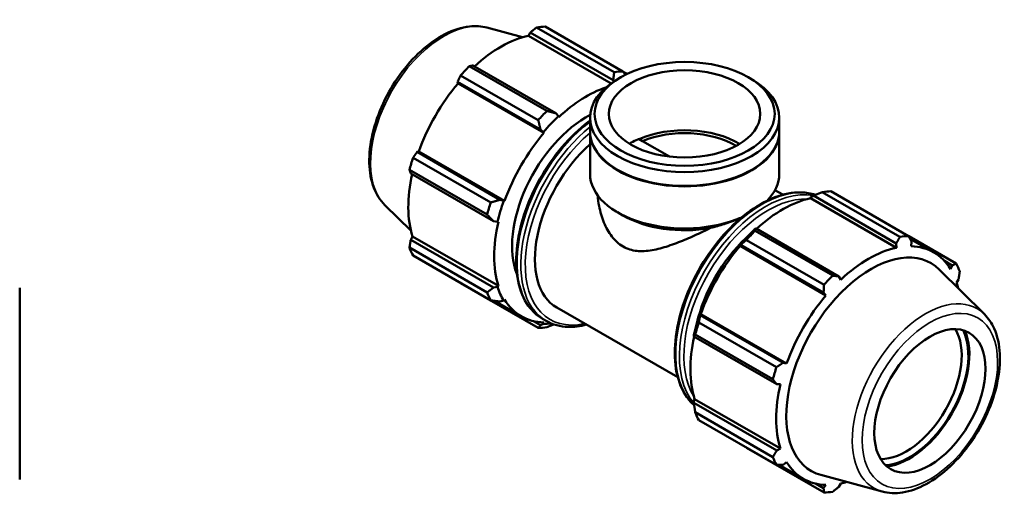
# Model space of a CAD drawing. Header units: millimetres. Extents: x 0 to 1195, y -418 to 836.
# Tile 7 of 7: x 725 to 1195, y 607 to 836. Entities that reach past the tile are written whole.
import ezdxf

# ---------------------------------------------------------------- set-up
doc = ezdxf.new("R2010")
doc.units = ezdxf.units.MM
doc.layers.add('Visible (ANSI)', color=7, linetype='Continuous', lineweight=50)
doc.layers.add('Visible Narrow (ANSI)', color=7, linetype='Continuous', lineweight=35)

msp = doc.modelspace()

# ---------------------------------------------------------------- linework, layer by layer
at = {"layer": 'Visible (ANSI)'}
for p, q in [((947.985, 832.142), (964.929, 827.547)), ((1008.663, 810.881), (971.63, 832.207)), ((975.765, 832.608), (1012.799, 811.282)), ((967.759, 828.263), (968.648, 829.811)), ((1007.166, 805.57), (967.759, 828.263)), ((968.648, 829.811), (1008.193, 807.039)), ((939.546, 813.732), (976.579, 792.405)), ((980.84, 791.287), (941.296, 814.059)), ((972.444, 788.043), (935.41, 809.369)), ((1011.77, 808.433), (1010.232, 807.541)), ((1014.798, 810.03), (1012.941, 811.099)), ((1014.045, 809.669), (1014.053, 809.665)), ((1072.779, 808.433), (1074.317, 807.541)), ((933.971, 806.334), (973.516, 783.562)), ((934.166, 805.52), (933.971, 806.334)), ((975.119, 781.936), (934.166, 805.52)), ((1008.193, 807.039), (1008.424, 806.428)), ((982.072, 789.861), (980.84, 791.287)), ((982.215, 789.42), (982.072, 789.861)), ((997.133, 782.663), (997.133, 789.23)), ((1087.416, 782.663), (1087.416, 789.23)), ((973.516, 783.562), (974.901, 782.296)), ((974.901, 782.296), (975.119, 781.936)), ((997.133, 762.387), (997.133, 782.417)), ((1087.416, 762.387), (1087.416, 782.417)), ((1020.525, 778.989), (1022.213, 778.017)), ((1035.047, 770.626), (1022.213, 778.017)), ((914.63, 772.834), (915.429, 773.067)), ((954.174, 750.061), (914.63, 772.834)), ((956.382, 749.483), (915.429, 773.067)), ((912.723, 770.075), (949.757, 748.749)), ((948.044, 742.98), (911.01, 764.306)), ((911.596, 762.618), (951.14, 739.846)), ((1010.445, 764.229), (1010.232, 764.352)), ((1074.104, 764.229), (1074.317, 764.352)), ((1085.382, 754.673), (1089.162, 752.496)), ((1102.476, 751.371), (1103.709, 752.035)), ((1103.709, 752.035), (1143.253, 729.263)), ((1145.003, 732.368), (1107.969, 753.695)), ((1112.105, 754.096), (1149.139, 732.769)), ((899.261, 747.532), (911.741, 735.183)), ((955.962, 749.494), (954.174, 750.061)), ((956.382, 749.483), (955.962, 749.494)), ((1102.334, 750.767), (1102.476, 751.371)), ((1102.334, 750.767), (1143.288, 727.183)), ((1012.795, 742.589), (1010.232, 744.077)), ((951.14, 739.846), (952.991, 739.491)), ((952.991, 739.491), (953.443, 739.587)), ((1076.356, 736.283), (1075.693, 735.948)), ((1075.886, 735.219), (1112.919, 713.893)), ((1115.9, 713.511), (1076.356, 736.283)), ((911.596, 730.993), (912.49, 732.534)), ((951.14, 708.221), (911.596, 730.993)), ((953.443, 708.95), (912.49, 732.534)), ((1068.521, 728.384), (1069.031, 728.558)), ((1068.74, 728.024), (1068.521, 728.384)), ((1069.031, 728.558), (1108.576, 705.786)), ((1108.783, 709.53), (1071.75, 730.856)), ((1143.253, 729.263), (1143.288, 727.183)), ((1171.825, 719.604), (1149.213, 732.625)), ((1149.796, 731.495), (1161.133, 724.967)), ((1150.383, 727.871), (1150.578, 729.973)), ((911.01, 727.212), (948.044, 705.885)), ((1068.74, 728.024), (1109.694, 704.44)), ((949.757, 702.09), (912.723, 723.416)), ((1166.214, 720.882), (1169.919, 718.748)), ((1169.919, 718.748), (1169.12, 716.998)), ((1185.287, 695.488), (1163.744, 716.805)), ((935.41, 710.251), (972.444, 688.925)), ((1116.789, 711.924), (1115.9, 713.511)), ((1172.059, 710.486), (1172.953, 712.027)), ((725.031, 708.057), (725.031, 616.631)), ((952.991, 708.525), (951.14, 708.221)), ((953.443, 708.95), (952.991, 708.525)), ((1108.576, 705.786), (1109.694, 704.44)), ((951.562, 701.845), (964.369, 694.47)), ((954.174, 701.5), (955.962, 701.944)), ((955.962, 701.944), (956.382, 702.439)), ((981.31, 698.631), (1039.009, 665.404)), ((1049.69, 695.057), (1049.583, 695.581)), ((1049.583, 695.581), (1050.003, 695.57)), ((1050.003, 695.57), (1090.957, 671.987)), ((973.516, 690.275), (970.205, 692.182)), ((974.901, 690.953), (973.516, 690.275)), ((974.458, 693.299), (976.237, 692.274)), ((975.119, 691.565), (974.901, 690.953)), ((1049.063, 691.562), (1086.097, 670.236)), ((1089.234, 672.285), (1049.69, 695.057)), ((1046.612, 685.579), (1046.656, 684.842)), ((1046.656, 684.842), (1086.201, 662.07)), ((1084.383, 664.467), (1047.35, 685.794)), ((1090.957, 671.987), (1089.234, 672.285)), ((1086.201, 662.07), (1088.018, 662.09)), ((1046.612, 654.612), (1047.064, 655.037)), ((1046.656, 653.217), (1046.612, 654.612)), ((1086.201, 630.445), (1046.656, 653.217)), ((1047.064, 655.037), (1088.018, 631.454)), ((1047.35, 648.699), (1084.383, 627.373)), ((1086.097, 623.577), (1049.063, 644.904)), ((1071.75, 631.738), (1108.783, 610.412)), ((1088.018, 631.454), (1086.201, 630.445)), ((1089.234, 623.724), (1090.957, 624.942)), ((1087.375, 623.635), (1098.944, 616.973)), ((1136.564, 610.878), (1107.313, 618.811)), ((1108.576, 612.499), (1104.78, 614.685)), ((1109.694, 614.069), (1108.576, 612.499)), ((1115.9, 613.209), (1116.789, 614.757))]:
    msp.add_line(p, q, dxfattribs=at)
for centre, major_axis, ratio, start_param, end_param in [((955.588, 771.43), (33.435, 58.061), 0.5780931, 0.3435016, 0.4380292), ((954.51, 772.05), (31.095, 53.997), 0.5780931, 0.4780318, 1.0719493), ((955.588, 771.43), (-33.435, -58.061), 0.5780931, 4.2704924, 4.36502), ((992.621, 750.103), (33.435, 58.061), 0.5780931, 0.3435016, 0.4380292), ((954.51, 772.05), (31.095, 53.997), 0.5780931, 1.26343, 1.8742952), ((995.464, 748.466), (-31.095, -53.997), 0.5780931, 3.715689, 4.2304897), ((1042.274, 789.23), (-45.141, 0), 0.5758617, 5.5016397, 10.2063236), ((995.464, 748.466), (-25.076, -43.546), 0.5780931, 3.8765633, 5.8570489), ((992.621, 750.103), (-33.435, -58.061), 0.5780931, 4.2704924, 4.36502), ((995.464, 748.466), (31.429, 54.577), 0.5780931, 1.0888971, 1.26343), ((1042.274, 762.387), (-36.113, 0), 0.5758617, 3.9002799, 5.358712), ((995.464, 748.466), (-31.095, -53.997), 0.5780931, 4.4050227, 5.0158879), ((1042.274, 782.417), (-45.141, 0), 0.5758617, 6.2784678, 9.4294955), ((1042.274, 782.663), (-45.141, 0), 0.5758617, 0, 3.1415927), ((1042.274, 762.387), (-33.75, 0), 0.5758617, 3.898831, 5.3489045), ((1006.386, 742.177), (-25.076, -43.546), 0.5780931, 4.1885128, 6.2831853), ((955.588, 771.43), (-33.435, -58.061), 0.5780931, 5.0558906, 5.1504181), ((954.51, 772.05), (31.095, 53.997), 0.5780931, 2.0656152, 2.6596934), ((1042.274, 762.387), (-45.141, 0), 0.5758617, 0, 2.218476), ((1042.274, 782.417), (44.841, 0), 0.5758617, 3.9231383, 5.5016397), ((1042.274, 762.387), (45.141, 0), 0.5758617, 5.7699576, 6.2831853), ((1091.927, 692.917), (33.435, 58.061), 0.5780931, 0.3435016, 0.4380292), ((992.621, 750.103), (-33.435, -58.061), 0.5780931, 5.0558906, 5.1504181), ((995.464, 748.466), (31.429, 54.577), 0.5780931, 1.8742952, 2.0488282), ((1089.085, 694.554), (31.095, 53.997), 0.5780931, 0.4780318, 1.0719493), ((1042.274, 759.435), (41.53, 0), 0.5758617, 3.9231383, 5.0139978), ((995.464, 748.466), (-31.095, -53.997), 0.5780931, 5.1904208, 5.8012861), ((1089.085, 694.554), (-31.429, -54.577), 0.5780931, 4.2304897, 4.4050227), ((1091.927, 692.917), (33.435, 58.061), 0.5780931, 1.1288997, 1.2234273), ((1082.063, 698.597), (-25.076, -43.546), 0.5780931, 4.2255678, 5.1992101), ((1128.961, 671.591), (33.435, 58.061), 0.5780931, 0.3435016, 0.4380292), ((955.588, 771.43), (-33.435, -58.061), 0.5780931, 5.8412887, 5.9358163), ((1089.085, 694.554), (31.095, 53.997), 0.5780931, 1.26343, 1.8742952), ((1131.214, 670.293), (28.541, 49.562), 0.5780931, 6.1320197, 9.5759436), ((1130.039, 670.97), (-31.095, -53.997), 0.5780931, 3.6196245, 4.2304897), ((1130.039, 670.97), (31.095, 53.997), 0.5780931, 5.975819, 6.5866842), ((1128.961, 671.591), (33.435, 58.061), 0.5780931, 5.8412887, 5.9358163), ((1128.961, 671.591), (-33.435, -58.061), 0.5780931, 4.2704924, 4.36502), ((1130.039, 670.97), (31.095, 53.997), 0.5780931, 5.7384505, 5.8012861), ((992.621, 750.103), (-33.435, -58.061), 0.5780931, 5.8412887, 5.9358163), ((995.464, 748.466), (-31.429, -54.577), 0.5780931, 5.8012861, 5.975819), ((995.464, 748.466), (-31.095, -53.997), 0.5780931, 5.975819, 6.5866842), ((1130.039, 670.97), (-31.095, -53.997), 0.5780931, 4.4050227, 5.0158879), ((1089.085, 694.554), (-31.429, -54.577), 0.5780931, 5.0158879, 5.1904208), ((995.464, 748.466), (-31.429, -54.577), 0.5780931, 0.3034989, 0.3954767), ((1091.927, 692.917), (33.435, 58.061), 0.5780931, 1.9142979, 2.0088255), ((992.621, 750.103), (-33.435, -58.061), 0.5780931, 0.3435016, 0.4380292), ((1147.957, 660.651), (18.714, 32.497), 0.5780931, 3.4482791, 5.9764989), ((1149.548, 659.735), (-19.837, -34.447), 0.5780931, 0.365242, 2.7763507), ((1149.548, 659.735), (20.177, 35.037), 0.5780931, 3.5377419, 5.8870361), ((1089.085, 694.554), (31.095, 53.997), 0.5780931, 2.0656152, 2.6596934), ((1128.961, 671.591), (-33.435, -58.061), 0.5780931, 5.0558906, 5.1504181), ((1130.039, 670.97), (-31.095, -53.997), 0.5780931, 5.1904208, 5.8012861), ((1091.927, 692.917), (-33.435, -58.061), 0.5780931, 5.8412887, 5.9358163), ((1128.961, 671.591), (-33.435, -58.061), 0.5780931, 5.8412887, 5.9358163), ((1130.039, 670.97), (-31.095, -53.997), 0.5780931, 5.975819, 6.5866842), ((1130.039, 670.97), (31.095, 53.997), 0.5780931, 3.6196245, 3.6863275), ((1128.961, 671.591), (-33.435, -58.061), 0.5780931, 0.3435016, 0.4380292)]:
    msp.add_ellipse(centre, major_axis=major_axis, ratio=ratio, start_param=start_param, end_param=end_param, dxfattribs=at)
for centre, major_axis, ratio in [((1042.274, 791.002), (-42.974, 0), 0.5758617), ((1042.274, 791.002), (-36.113, 0), 0.5758617), ((1159.301, 654.119), (-18.714, -32.497), 0.5780931)]:
    msp.add_ellipse(centre, major_axis=major_axis, ratio=ratio, dxfattribs=at)
for points, knots in [([(899.261, 747.532), (897.005, 749.765), (895.252, 752.567), (892.677, 759.255), (891.962, 763.228), (891.719, 771.921), (892.249, 776.671), (894.495, 786.342), (896.211, 791.261), (900.632, 800.78), (903.33, 805.38), (909.454, 813.836), (912.878, 817.692), (920.161, 824.289), (924.019, 827.024), (931.842, 831.041), (935.812, 832.325), (942.542, 833.038), (945.353, 832.856), (947.985, 832.142)], [4.0762227, 4.0762227, 4.0762227, 4.0762227, 4.3628686, 4.3628686, 4.6805889, 4.6805889, 5.0130399, 5.0130399, 5.3448759, 5.3448759, 5.6749555, 5.6749555, 6.0051211, 6.0051211, 6.3371362, 6.3371362, 6.6692624, 6.6692624, 6.9154842, 6.9154842, 6.9154842, 6.9154842]), ([(997.133, 787.826), (996.845, 787.614), (996.558, 787.399), (991.889, 783.844), (987.642, 779.761), (979.836, 770.528), (976.278, 765.382), (970.199, 754.542), (967.677, 748.851), (963.921, 737.478), (962.689, 731.799), (961.652, 721.008), (961.851, 715.898), (963.704, 706.778), (965.354, 702.762), (969.54, 696.918), (971.827, 694.814), (974.458, 693.299)], [6.4211729, 6.4211729, 6.4211729, 6.4211729, 6.4423895, 6.4423895, 6.7666317, 6.7666317, 7.0901463, 7.0901463, 7.4133759, 7.4133759, 7.7369656, 7.7369656, 8.0612739, 8.0612739, 8.3842431, 8.3842431, 8.6413135, 8.6413135, 8.6413135, 8.6413135]), ([(1015.908, 776.791), (1016.183, 776.968), (1016.46, 777.136), (1017.727, 777.866), (1018.814, 778.376), (1020.157, 778.864), (1020.34, 778.928), (1020.525, 778.989)], [3.47003147, 3.47003147, 3.47003147, 3.47003147, 3.58820944, 3.58820944, 4.00758795, 4.00758795, 4.07309403, 4.07309403, 4.07309403, 4.07309403]), ([(1000.838, 752.075), (1000.949, 750.401), (1001.163, 748.698), (1001.981, 744.355), (1002.738, 741.723), (1004.765, 736.788), (1006.037, 734.484), (1009.092, 730.536), (1010.877, 728.898), (1012.908, 727.728), (1014.94, 726.558), (1017.147, 725.897), (1021.797, 725.409), (1024.242, 725.573), (1029.277, 726.44), (1031.87, 727.143), (1037.088, 728.855), (1039.714, 729.865), (1044.736, 731.956), (1047.319, 733.111), (1051.486, 735.071), (1053.054, 735.829), (1054.611, 736.599)], [-3.1385687, -3.1385687, -3.1385687, -3.1385687, -2.5856593, -2.5856593, -1.7237728, -1.7237728, -0.8618864, -0.8618864, 0, 0, 0, 0.8618864, 0.8618864, 1.7237728, 1.7237728, 2.5856593, 2.5856593, 3.4475457, 3.4475457, 4.276306, 4.276306, 4.7712139, 4.7712139, 4.7712139, 4.7712139]), ([(1104.642, 752.405), (1102.485, 753.139), (1100.173, 753.535), (1093.795, 753.69), (1089.558, 752.873), (1080.824, 749.517), (1076.32, 746.93), (1067.566, 740.265), (1063.319, 736.181), (1055.513, 726.949), (1051.955, 721.803), (1045.876, 710.963), (1043.354, 705.271), (1039.598, 693.899), (1038.366, 688.22), (1037.329, 677.428), (1037.528, 672.318), (1039.381, 663.199), (1041.031, 659.183), (1044.388, 654.495), (1045.546, 653.21), (1046.823, 652.091)], [5.6131936, 5.6131936, 5.6131936, 5.6131936, 5.8043157, 5.8043157, 6.1189285, 6.1189285, 6.4423895, 6.4423895, 6.7666317, 6.7666317, 7.0901463, 7.0901463, 7.4133759, 7.4133759, 7.7369656, 7.7369656, 8.0612739, 8.0612739, 8.3842431, 8.3842431, 8.5265244, 8.5265244, 8.5265244, 8.5265244]), ([(1069.48, 741.632), (1069.063, 741.445), (1068.639, 741.259), (1065.901, 740.091), (1063.416, 739.179), (1059.053, 737.77), (1056.844, 737.14), (1054.611, 736.599)], [6.615148, 6.615148, 6.615148, 6.615148, 6.7512423, 6.7512423, 7.4821277, 7.4821277, 8.127084, 8.127084, 8.127084, 8.127084]), ([(1136.564, 610.878), (1139.627, 610.047), (1142.931, 609.939), (1150.008, 611.067), (1153.803, 612.444), (1161.444, 616.597), (1165.286, 619.439), (1172.523, 626.236), (1175.916, 630.189), (1181.93, 638.791), (1184.554, 643.434), (1188.795, 652.975), (1190.411, 657.872), (1192.461, 667.481), (1192.89, 672.192), (1192.438, 680.974), (1191.556, 685.052), (1188.794, 691.231), (1187.226, 693.571), (1185.287, 695.488)], [2.5092938, 2.5092938, 2.5092938, 2.5092938, 2.7959397, 2.7959397, 3.11366, 3.11366, 3.446111, 3.446111, 3.777947, 3.777947, 4.1080266, 4.1080266, 4.4381921, 4.4381921, 4.7702072, 4.7702072, 5.1023335, 5.1023335, 5.3485553, 5.3485553, 5.3485553, 5.3485553]), ([(976.237, 692.274), (979.354, 690.479), (982.944, 689.52), (989.545, 689.359), (992.435, 689.733), (995.387, 690.525)], [2.3581282, 2.3581282, 2.3581282, 2.3581282, 2.66272309, 2.66272309, 2.88148804, 2.88148804, 2.88148804, 2.88148804])]:
    msp.add_open_spline(points, degree=3, knots=knots, dxfattribs=at)
for points, weights in [([(971.63, 832.207), (970.103, 830.988), (968.648, 829.811)], [1, 1.0016998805, 1.00258354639]), ([(941.296, 814.059), (940.433, 813.902), (939.546, 813.732)], [1.00258354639, 1.0016998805, 1]), ([(935.41, 809.369), (934.67, 807.824), (933.971, 806.334)], [1, 1.0016998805, 1.00258354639]), ([(1008.663, 810.881), (1008.442, 808.91), (1008.193, 807.039)], [1.01511982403, 1.01078633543, 1.00564973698]), ([(1014.05, 809.663), (1013.434, 810.463), (1012.799, 811.282)], [1.01103071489, 1.01315760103, 1.01511982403]), ([(980.84, 791.287), (978.772, 791.824), (976.579, 792.405)], [1.00564973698, 1.01078633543, 1.01511982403]), ([(972.444, 788.043), (973.009, 785.746), (973.516, 783.562)], [1.01511982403, 1.01078633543, 1.00564973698]), ([(914.63, 772.834), (913.69, 771.486), (912.723, 770.075)], [1.00258354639, 1.0016998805, 1]), ([(911.01, 764.306), (911.303, 763.449), (911.596, 762.618)], [1, 1.0016998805, 1.00258354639]), ([(1103.709, 752.035), (1105.777, 752.858), (1107.969, 753.695)], [1.00564973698, 1.01078633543, 1.01511982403]), ([(954.174, 750.061), (952.029, 749.408), (949.757, 748.749)], [1.00564973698, 1.01078633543, 1.01511982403]), ([(948.044, 742.98), (949.642, 741.37), (951.14, 739.846)], [1.01511982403, 1.01078633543, 1.00564973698]), ([(1075.886, 735.219), (1076.107, 735.773), (1076.356, 736.283)], [1.01511982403, 1.01078633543, 1.00564973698]), ([(911.596, 730.993), (911.303, 729.144), (911.01, 727.212)], [1.00258354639, 1.0016998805, 1]), ([(1069.031, 728.558), (1070.344, 729.694), (1071.75, 730.856)], [1.00564973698, 1.01078633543, 1.01511982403]), ([(1143.253, 729.263), (1144.116, 730.78), (1145.003, 732.368)], [1.00258354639, 1.0016998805, 1]), ([(1149.139, 732.769), (1149.879, 731.339), (1150.578, 729.973)], [1, 1.0016998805, 1.00258354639]), ([(1169.919, 718.748), (1170.859, 719.164), (1171.825, 719.604)], [1.00258354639, 1.0016998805, 1]), ([(1173.539, 715.808), (1173.246, 713.876), (1172.953, 712.027)], [1, 1.0016998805, 1.00258354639]), ([(935.335, 710.395), (935.373, 710.323), (935.41, 710.251)], [1.00016922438, 1.00008564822, 1]), ([(1108.576, 705.786), (1108.683, 707.616), (1108.783, 709.53)], [1.00258354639, 1.0016998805, 1]), ([(1112.919, 713.893), (1114.446, 713.695), (1115.9, 713.511)], [1, 1.0016998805, 1.00258354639]), ([(951.14, 708.221), (949.642, 707.066), (948.044, 705.885)], [1.00564973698, 1.01078633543, 1.01511982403]), ([(949.757, 702.09), (952.029, 701.778), (954.174, 701.5)], [1.01511982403, 1.01078633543, 1.00564973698]), ([(976.579, 689.326), (978.28, 689.974), (979.906, 690.615)], [1.01511982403, 1.01175427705, 1.00790432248]), ([(1049.063, 691.562), (1049.364, 693.356), (1049.69, 695.057)], [1.01511982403, 1.01078633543, 1.00564973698]), ([(973.516, 690.275), (973.009, 689.603), (972.444, 688.925)], [1.00564973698, 1.01078633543, 1.01511982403]), ([(1046.656, 684.842), (1046.977, 685.319), (1047.35, 685.794)], [1.00564973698, 1.01078633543, 1.01511982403]), ([(1086.097, 670.236), (1087.704, 671.278), (1089.234, 672.285)], [1, 1.0016998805, 1.00258354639]), ([(1086.201, 662.07), (1085.317, 663.241), (1084.383, 664.467)], [1.00258354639, 1.0016998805, 1]), ([(1047.35, 648.699), (1046.977, 651.015), (1046.656, 653.217)], [1.01511982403, 1.01078633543, 1.00564973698]), ([(1071.75, 631.738), (1071.679, 631.829), (1071.608, 631.921)], [1.01511982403, 1.01490023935, 1.01467859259]), ([(1084.383, 627.373), (1085.317, 628.937), (1086.201, 630.445)], [1, 1.0016998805, 1.00258354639]), ([(1089.234, 623.724), (1087.704, 623.648), (1086.097, 623.577)], [1.00258354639, 1.0016998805, 1]), ([(1108.783, 610.412), (1108.683, 611.473), (1108.576, 612.499)], [1, 1.0016998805, 1.00258354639]), ([(1115.9, 613.209), (1114.446, 612.032), (1112.919, 610.813)], [1.00258354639, 1.0016998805, 1])]:
    msp.add_rational_spline(points, weights, degree=2, dxfattribs=at)
at = {"layer": 'Visible Narrow (ANSI)'}
for centre, major_axis, start_param, end_param in [((927.349, 787.691), (24.643, 42.793), 0.1511656, 2.9904271), ((1003.546, 743.812), (-29.089, -50.513), 4.0812823, 6.2831853), ((1005.326, 742.787), (-29.089, -50.513), 4.1251551, 6.2831853), ((1006.386, 742.177), (-28.34, -49.213), 4.1575751, 6.7678336), ((1079.223, 700.233), (-29.089, -50.513), 3.2613742, 6.1620103), ((1081.003, 699.208), (29.089, 50.513), 0.1990135, 2.9410276), ((1082.063, 698.597), (-28.34, -49.213), 3.4353719, 5.9894061), ((1157.2, 655.329), (24.643, 42.793), 6.1320197, 9.5759436)]:
    msp.add_ellipse(centre, major_axis=major_axis, ratio=0.5780931, start_param=start_param, end_param=end_param, dxfattribs=at)
msp.add_ellipse((1159.301, 654.119), major_axis=(-22.812, -39.614), ratio=0.5780931, dxfattribs=at)

doc.saveas('drawing.dxf')
